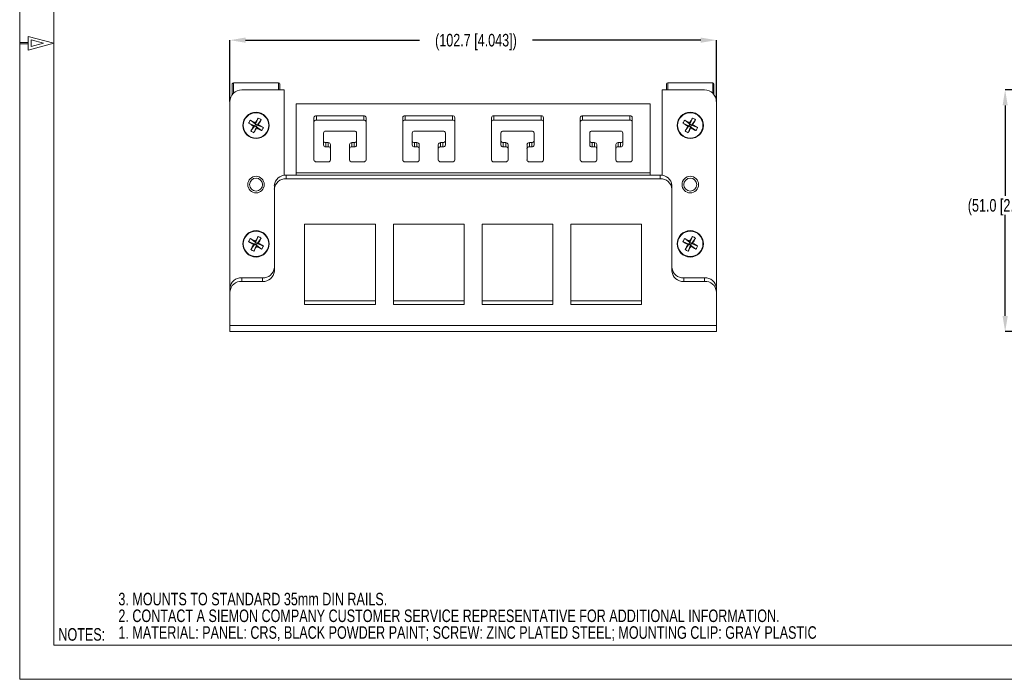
# Model space of a CAD drawing. Header units: millimetres. Extents: x 6 to 426, y 5 to 274.
# Tile 1 of 10: x 6 to 214, y 5 to 145. Entities that reach past the tile are written whole.
import ezdxf

# ---------------------------------------------------------------- set-up
doc = ezdxf.new("R2010")
doc.units = ezdxf.units.MM
doc.header["$PDSIZE"] = -1
doc.layers.add('SLD-0', color=179, linetype='Continuous')
doc.styles.add('SLDTEXTSTYLE1', font='TXT', dxfattribs={"width": 0.75})
doc.dimstyles.new('SLDDIMSTYLE1', dxfattribs={"dimtxt": 2.645833, "dimasz": 3.302, "dimexe": 0, "dimexo": 0.0625, "dimgap": 0.661458, "dimtad": 0, "dimtih": 1, "dimtoh": 1, "dimdec": 1, "dimrnd": 1e-09, "dimzin": 12, "dimdsep": 46, "dimtxsty": 'SLDTEXTSTYLE1', "dimsah": 1, "dimcen": 0.09, "dimadec": 0, "dimazin": 0, "dimtfac": 1, "dimtdec": 1, "dimtofl": 0, "dimtmove": 0, "dimatfit": 3, "dimfxl": 0, "dimfrac": 2, "dimtolj": 1, "dimtzin": 12, "dimarcsym": 0})
doc.dimstyles.new('SLDDIMSTYLE4', dxfattribs={"dimtxt": 2.645833, "dimasz": 3.302, "dimexe": 0, "dimexo": 0.0625, "dimgap": 0.661458, "dimtad": 0, "dimtih": 1, "dimtoh": 1, "dimdec": 1, "dimrnd": 1e-09, "dimzin": 4, "dimdsep": 46, "dimtxsty": 'SLDTEXTSTYLE1', "dimsah": 1, "dimcen": 0.09, "dimadec": 0, "dimazin": 0, "dimtfac": 1, "dimtdec": 1, "dimtofl": 0, "dimtmove": 0, "dimatfit": 3, "dimfxl": 0, "dimfrac": 2, "dimtolj": 1, "dimtzin": 12, "dimarcsym": 0})

# ---------------------------------------------------------------- blocks, each defined once
blk = doc.blocks.new('SW_NOTE_0')
at = {"layer": 'SLD-0', "color": 0, "char_height": 2.6458, "attachment_point": 1, "style": 'SLDTEXTSTYLE1'}
for s, insert in [('3. MOUNTS TO STANDARD 35mm DIN RAILS.', (0, 3.4)), ('2. CONTACT A SIEMON COMPANY CUSTOMER SERVICE REPRESENTATIVE FOR ADDITIONAL INFORMATION.', (0, -0.13)), ('1. MATERIAL: PANEL: CRS, BLACK POWDER PAINT; SCREW: ZINC PLATED STEEL; MOUNTING CLIP: GRAY PLASTIC', (0, -3.66))]:
    blk.add_mtext(s, dxfattribs=dict(at, insert=insert))
blk = doc.blocks.new('*D17')
at = {"color": 0, "linetype": 'Continuous', "lineweight": -2}
for p, q in [((50.4, 127.4), (50.4, 140.33)), ((53.7, 140.33), (90.44, 140.33)), ((149.79, 140.33), (114.25, 140.33)), ((153.1, 127.4), (153.1, 140.33))]:
    blk.add_line(p, q, dxfattribs=at)
at = {"color": 0, "linetype": 'Continuous'}
for points in [[(53.7, 140.88), (53.7, 139.78), (50.4, 140.33)], [(149.79, 140.88), (149.79, 139.78), (153.1, 140.33)]]:
    blk.add_solid(points, dxfattribs=at)
at = {"layer": 'Defpoints', "color": 0, "linetype": 'Continuous'}
for p in [(153.1, 140.33), (50.4, 127.34), (153.1, 127.34)]:
    blk.add_point(p, dxfattribs=at)
at = {"color": 0, "linetype": 'Continuous', "insert": (102.34, 141.65), "char_height": 2.6458, "attachment_point": 2, "style": 'SLDTEXTSTYLE1'}
blk.add_mtext('\\A1;(102.7 [4.043])', dxfattribs=at)
blk = doc.blocks.new('*D22')
at = {"color": 0, "linetype": 'Continuous', "lineweight": -2}
for p, q in [((284.78, 129.84), (214.08, 129.84)), ((214.08, 126.54), (214.08, 107.45)), ((214.08, 82.12), (214.08, 103.48)), ((244.88, 78.82), (214.08, 78.82))]:
    blk.add_line(p, q, dxfattribs=at)
at = {"color": 0, "linetype": 'Continuous'}
for points in [[(213.53, 126.54), (214.63, 126.54), (214.08, 129.84)], [(213.53, 82.12), (214.63, 82.12), (214.08, 78.82)]]:
    blk.add_solid(points, dxfattribs=at)
at = {"layer": 'Defpoints', "color": 0, "linetype": 'Continuous'}
for p in [(214.08, 129.84), (284.85, 129.84), (244.94, 78.82)]:
    blk.add_point(p, dxfattribs=at)
at = {"color": 0, "linetype": 'Continuous', "insert": (214.08, 106.79), "char_height": 2.6458, "attachment_point": 2, "style": 'SLDTEXTSTYLE1'}
blk.add_mtext('\\A1;(51.0 [2.009])', dxfattribs=at)

msp = doc.modelspace()

# ---------------------------------------------------------------- linework, layer by layer
at = {"color": 7, "linetype": 'Continuous', "lineweight": 15}
for p, q in [((50.897, 128.839), (50.897, 131.089)), ((60.647, 131.339), (51.147, 131.339)), ((60.897, 131.089), (60.897, 129.839)), ((142.597, 129.839), (142.597, 131.089)), ((152.347, 131.339), (142.847, 131.339)), ((152.597, 131.089), (152.597, 128.839)), ((52.897, 129.839), (61.827, 129.839)), ((61.827, 129.839), (61.827, 111.781)), ((141.667, 111.781), (141.667, 129.839)), ((141.667, 129.839), (150.597, 129.839)), ((50.397, 88), (50.397, 127.339)), ((64.367, 126.873), (139.127, 126.873)), ((64.367, 112.319), (64.367, 126.873)), ((139.127, 126.873), (139.127, 112.319)), ((153.097, 127.339), (153.097, 88)), ((54.343, 122.801), (55.619, 122.264)), ((54.72, 123.453), (55.822, 122.616)), ((55.749, 122.889), (55.822, 122.616)), ((56.359, 123.892), (55.822, 122.616)), ((57.011, 123.516), (56.174, 122.413)), ((68.137, 123.961), (68.137, 115.062)), ((78.637, 124.365), (68.637, 124.365)), ((68.637, 123.473), (78.637, 123.473)), ((79.137, 115.062), (79.137, 123.961)), ((86.877, 123.961), (86.877, 115.062)), ((97.377, 124.365), (87.377, 124.365)), ((87.377, 123.473), (97.377, 123.473)), ((97.877, 115.062), (97.877, 123.961)), ((105.617, 123.961), (105.617, 115.062)), ((116.117, 124.365), (106.117, 124.365)), ((106.117, 123.473), (116.117, 123.473)), ((116.617, 115.062), (116.617, 123.961)), ((124.357, 123.961), (124.357, 115.062)), ((134.857, 124.365), (124.857, 124.365)), ((124.857, 123.473), (134.857, 123.473)), ((135.357, 115.062), (135.357, 123.961)), ((146.043, 122.801), (147.319, 122.264)), ((146.42, 123.453), (147.522, 122.616)), ((147.449, 122.889), (147.522, 122.616)), ((148.059, 123.892), (147.522, 122.616)), ((148.711, 123.516), (147.874, 122.413)), ((54.783, 121.162), (55.619, 122.264)), ((55.619, 122.264), (55.346, 122.191)), ((55.434, 120.785), (55.971, 122.061)), ((55.619, 122.264), (55.822, 122.616)), ((55.619, 122.264), (55.971, 122.061)), ((56.174, 122.413), (55.822, 122.616)), ((56.174, 122.413), (55.971, 122.061)), ((56.044, 121.788), (55.971, 122.061)), ((57.074, 121.225), (55.971, 122.061)), ((56.174, 122.413), (56.447, 122.486)), ((57.45, 121.876), (56.174, 122.413)), ((70.137, 119.107), (70.137, 120.725)), ((70.637, 121.129), (76.637, 121.129)), ((77.137, 120.725), (77.137, 119.107)), ((88.877, 119.107), (88.877, 120.725)), ((89.377, 121.129), (95.377, 121.129)), ((95.877, 120.725), (95.877, 119.107)), ((107.617, 119.107), (107.617, 120.725)), ((108.117, 121.129), (114.117, 121.129)), ((114.617, 120.725), (114.617, 119.107)), ((126.357, 119.107), (126.357, 120.725)), ((126.857, 121.129), (132.857, 121.129)), ((133.357, 120.725), (133.357, 119.107)), ((146.483, 121.162), (147.319, 122.264)), ((147.319, 122.264), (147.046, 122.191)), ((147.134, 120.785), (147.671, 122.061)), ((147.319, 122.264), (147.522, 122.616)), ((147.319, 122.264), (147.671, 122.061)), ((147.874, 122.413), (147.522, 122.616)), ((147.874, 122.413), (147.671, 122.061)), ((147.744, 121.788), (147.671, 122.061)), ((148.774, 121.225), (147.671, 122.061)), ((147.874, 122.413), (148.147, 122.486)), ((149.15, 121.876), (147.874, 122.413)), ((70.137, 118.214), (70.137, 119.107)), ((71.137, 118.702), (70.637, 118.702)), ((76.637, 118.702), (76.137, 118.702)), ((77.137, 118.214), (77.137, 119.107)), ((88.877, 118.214), (88.877, 119.107)), ((89.877, 118.702), (89.377, 118.702)), ((95.377, 118.702), (94.877, 118.702)), ((95.877, 118.214), (95.877, 119.107)), ((107.617, 118.214), (107.617, 119.107)), ((108.617, 118.702), (108.117, 118.702)), ((114.117, 118.702), (113.617, 118.702)), ((114.617, 118.214), (114.617, 119.107)), ((126.357, 118.214), (126.357, 119.107)), ((127.357, 118.702), (126.857, 118.702)), ((132.857, 118.702), (132.357, 118.702)), ((133.357, 118.214), (133.357, 119.107)), ((70.637, 117.809), (71.137, 117.809)), ((71.637, 115.062), (71.637, 118.298)), ((75.637, 118.298), (75.637, 115.062)), ((76.137, 117.809), (76.637, 117.809)), ((89.377, 117.809), (89.877, 117.809)), ((90.377, 115.062), (90.377, 118.298)), ((94.377, 118.298), (94.377, 115.062)), ((94.877, 117.809), (95.377, 117.809)), ((108.117, 117.809), (108.617, 117.809)), ((109.117, 115.062), (109.117, 118.298)), ((113.117, 118.298), (113.117, 115.062)), ((113.617, 117.809), (114.117, 117.809)), ((126.857, 117.809), (127.357, 117.809)), ((127.857, 115.062), (127.857, 118.298)), ((131.857, 118.298), (131.857, 115.062)), ((132.357, 117.809), (132.857, 117.809)), ((68.637, 114.657), (71.137, 114.657)), ((76.137, 114.657), (78.637, 114.657)), ((87.377, 114.657), (89.877, 114.657)), ((94.877, 114.657), (97.377, 114.657)), ((106.117, 114.657), (108.617, 114.657)), ((113.617, 114.657), (116.117, 114.657)), ((124.857, 114.657), (127.357, 114.657)), ((132.357, 114.657), (134.857, 114.657)), ((64.367, 111.815), (64.367, 112.319)), ((139.127, 112.319), (139.127, 111.815)), ((141.227, 111.815), (62.267, 111.815)), ((141.227, 111.056), (62.267, 111.056)), ((59.767, 108.891), (59.767, 109.65)), ((59.767, 108.891), (59.767, 91.57)), ((143.727, 109.65), (143.727, 108.891)), ((143.727, 108.891), (143.727, 91.57)), ((81.107, 101.495), (66.167, 101.495)), ((66.167, 101.495), (66.167, 84.555)), ((81.107, 84.555), (81.107, 101.495)), ((84.907, 101.495), (84.907, 84.555)), ((99.847, 101.495), (84.907, 101.495)), ((99.847, 84.555), (99.847, 101.495)), ((118.587, 101.495), (103.647, 101.495)), ((103.647, 101.495), (103.647, 84.555)), ((118.587, 84.555), (118.587, 101.495)), ((122.387, 101.495), (122.387, 84.555)), ((137.327, 101.495), (122.387, 101.495)), ((137.327, 84.555), (137.327, 101.495)), ((54.343, 97.801), (55.619, 97.264)), ((54.72, 98.453), (55.822, 97.616)), ((55.749, 97.889), (55.822, 97.616)), ((56.359, 98.892), (55.822, 97.616)), ((57.011, 98.516), (56.174, 97.413)), ((146.043, 97.801), (147.319, 97.264)), ((146.42, 98.453), (147.522, 97.616)), ((147.449, 97.889), (147.522, 97.616)), ((148.059, 98.892), (147.522, 97.616)), ((148.711, 98.516), (147.874, 97.413)), ((54.783, 96.162), (55.619, 97.264)), ((55.619, 97.264), (55.346, 97.191)), ((55.434, 95.785), (55.971, 97.061)), ((55.619, 97.264), (55.822, 97.616)), ((55.619, 97.264), (55.971, 97.061)), ((56.174, 97.413), (55.822, 97.616)), ((56.174, 97.413), (55.971, 97.061)), ((56.044, 96.788), (55.971, 97.061)), ((57.074, 96.225), (55.971, 97.061)), ((56.174, 97.413), (56.447, 97.486)), ((57.45, 96.876), (56.174, 97.413)), ((146.483, 96.162), (147.319, 97.264)), ((147.319, 97.264), (147.046, 97.191)), ((147.134, 95.785), (147.671, 97.061)), ((147.319, 97.264), (147.522, 97.616)), ((147.319, 97.264), (147.671, 97.061)), ((147.874, 97.413), (147.522, 97.616)), ((147.874, 97.413), (147.671, 97.061)), ((147.744, 96.788), (147.671, 97.061)), ((148.774, 96.225), (147.671, 97.061)), ((147.874, 97.413), (148.147, 97.486)), ((149.15, 96.876), (147.874, 97.413)), ((57.267, 90.165), (52.897, 90.165)), ((57.267, 89.405), (52.897, 89.405)), ((146.227, 90.165), (150.597, 90.165)), ((146.227, 89.405), (150.597, 89.405)), ((50.397, 87.24), (50.397, 88)), ((153.097, 88), (153.097, 87.24)), ((50.397, 87.24), (50.397, 80.079)), ((66.167, 85.315), (81.107, 85.315)), ((84.907, 85.315), (99.847, 85.315)), ((103.647, 85.315), (118.587, 85.315)), ((122.387, 85.315), (137.327, 85.315)), ((153.097, 80.079), (153.097, 87.24)), ((66.167, 84.555), (81.107, 84.555)), ((84.907, 84.555), (99.847, 84.555)), ((103.647, 84.555), (118.587, 84.555)), ((122.387, 84.555), (137.327, 84.555)), ((50.397, 78.82), (50.397, 80.079)), ((153.097, 80.079), (153.097, 78.82)), ((50.397, 78.82), (153.097, 78.82))]:
    msp.add_line(p, q, dxfattribs=at)
at = {"color": 8, "linetype": 'Continuous', "lineweight": 0}
for p, q in [((51.147, 131.339), (51.147, 129.124)), ((60.647, 129.839), (60.647, 131.339)), ((142.847, 131.339), (142.847, 129.839)), ((152.347, 129.124), (152.347, 131.339)), ((68.637, 124.365), (68.637, 123.473)), ((78.637, 123.473), (78.637, 124.365)), ((87.377, 124.365), (87.377, 123.473)), ((97.377, 123.473), (97.377, 124.365)), ((106.117, 124.365), (106.117, 123.473)), ((116.117, 123.473), (116.117, 124.365)), ((124.857, 124.365), (124.857, 123.473)), ((134.857, 123.473), (134.857, 124.365)), ((70.637, 117.809), (70.637, 118.702)), ((71.137, 117.809), (71.137, 118.702)), ((76.137, 117.809), (76.137, 118.702)), ((76.637, 117.809), (76.637, 118.702)), ((89.377, 117.809), (89.377, 118.702)), ((89.877, 117.809), (89.877, 118.702)), ((94.877, 117.809), (94.877, 118.702)), ((95.377, 117.809), (95.377, 118.702)), ((108.117, 117.809), (108.117, 118.702)), ((108.617, 117.809), (108.617, 118.702)), ((113.617, 117.809), (113.617, 118.702)), ((114.117, 117.809), (114.117, 118.702)), ((126.857, 117.809), (126.857, 118.702)), ((127.357, 117.809), (127.357, 118.702)), ((132.357, 117.809), (132.357, 118.702)), ((132.857, 117.809), (132.857, 118.702)), ((139.127, 112.319), (64.367, 112.319)), ((62.267, 111.815), (62.267, 111.056)), ((141.227, 111.056), (141.227, 111.815)), ((52.897, 90.165), (52.897, 89.405)), ((57.267, 89.405), (57.267, 90.165)), ((146.227, 90.165), (146.227, 89.405)), ((150.597, 89.405), (150.597, 90.165)), ((50.397, 80.079), (153.097, 80.079))]:
    msp.add_line(p, q, dxfattribs=at)
at = {"color": 7, "linetype": 'Continuous', "lineweight": 15}
for centre, radius in [((55.897, 122.339), 2.781), ((147.597, 122.339), 2.781), ((55.897, 109.839), 1.75), ((55.897, 109.839), 1.375), ((147.597, 109.839), 1.75), ((147.597, 109.839), 1.375), ((55.897, 97.339), 2.781), ((147.597, 97.339), 2.781)]:
    msp.add_circle(centre, radius, dxfattribs=at)
at = {"color": 8, "linetype": 'Continuous', "lineweight": 0}
for centre in [(55.897, 122.339), (147.597, 122.339), (55.897, 97.339), (147.597, 97.339)]:
    msp.add_circle(centre, 2.677, dxfattribs=at)
at = {"color": 7, "linetype": 'Continuous', "lineweight": 15}
for centre, radius, start, end in [((51.147, 131.089), 0.25, 90, 180), ((60.647, 131.089), 0.25, 0, 90), ((142.847, 131.089), 0.25, 90, 180), ((152.347, 131.089), 0.25, 0, 90), ((52.897, 127.339), 2.5, 90, 180), ((150.597, 127.339), 2.5, 0, 90), ((60.485, 119.689), 6.885, 146.86777, 153.13223), ((76.54, 158.181), 41.766, 237.89724, 239.50763), ((35.178, 86.54), 41.766, 60.49237, 62.10276), ((91.739, 101.696), 41.766, 147.89724, 149.50763), ((53.248, 117.75), 6.885, 56.86777, 63.13223), ((20.098, 143.058), 41.766, 330.49237, 332.10276), ((68.593, 123.908), 0.46, 84.61202, 173.33488), ((68.593, 123.015), 0.46, 84.61202, 173.33488), ((78.68, 123.908), 0.46, 6.66512, 95.38798), ((78.68, 123.015), 0.46, 6.66512, 95.38798), ((87.333, 123.908), 0.46, 84.61202, 173.33488), ((87.333, 123.015), 0.46, 84.61202, 173.33488), ((97.42, 123.908), 0.46, 6.66512, 95.38798), ((97.42, 123.015), 0.46, 6.66512, 95.38798), ((106.073, 123.908), 0.46, 84.61202, 173.33488), ((106.073, 123.015), 0.46, 84.61202, 173.33488), ((116.16, 123.908), 0.46, 6.66512, 95.38798), ((116.16, 123.015), 0.46, 6.66512, 95.38798), ((124.813, 123.908), 0.46, 84.61202, 173.33488), ((124.813, 123.015), 0.46, 84.61202, 173.33488), ((134.9, 123.908), 0.46, 6.66512, 95.38798), ((134.9, 123.015), 0.46, 6.66512, 95.38798), ((152.185, 119.689), 6.885, 146.86777, 153.13223), ((168.24, 158.181), 41.766, 237.89724, 239.50763), ((126.878, 86.54), 41.766, 60.49237, 62.10276), ((183.439, 101.696), 41.766, 147.89724, 149.50763), ((144.948, 117.75), 6.885, 56.86777, 63.13223), ((111.798, 143.058), 41.766, 330.49237, 332.10276), ((91.695, 101.62), 41.766, 150.49237, 152.10276), ((58.546, 126.927), 6.885, 236.86777, 243.13223), ((20.054, 142.982), 41.766, 327.89724, 329.50763), ((76.616, 158.137), 41.766, 240.49237, 242.10276), ((35.254, 86.496), 41.766, 57.89724, 59.50763), ((51.308, 124.988), 6.885, 326.86777, 333.13223), ((70.593, 120.671), 0.46, 84.61202, 173.33488), ((76.68, 120.671), 0.46, 6.66512, 95.38798), ((89.333, 120.671), 0.46, 84.61202, 173.33488), ((95.42, 120.671), 0.46, 6.66512, 95.38798), ((108.073, 120.671), 0.46, 84.61202, 173.33488), ((114.16, 120.671), 0.46, 6.66512, 95.38798), ((126.813, 120.671), 0.46, 84.61202, 173.33488), ((132.9, 120.671), 0.46, 6.66512, 95.38798), ((183.395, 101.62), 41.766, 150.49237, 152.10276), ((150.246, 126.927), 6.885, 236.86777, 243.13223), ((111.754, 142.982), 41.766, 327.89724, 329.50763), ((168.316, 158.137), 41.766, 240.49237, 242.10276), ((126.954, 86.496), 41.766, 57.89724, 59.50763), ((143.008, 124.988), 6.885, 326.86777, 333.13223), ((70.593, 119.16), 0.46, 186.66512, 275.38798), ((71.18, 118.244), 0.46, 6.66512, 95.38798), ((76.093, 118.244), 0.46, 84.61202, 173.33488), ((76.68, 119.16), 0.46, 264.61202, 353.33488), ((89.333, 119.16), 0.46, 186.66512, 275.38798), ((89.92, 118.244), 0.46, 6.66512, 95.38798), ((94.833, 118.244), 0.46, 84.61202, 173.33488), ((95.42, 119.16), 0.46, 264.61202, 353.33488), ((108.073, 119.16), 0.46, 186.66512, 275.38798), ((108.66, 118.244), 0.46, 6.66512, 95.38798), ((113.573, 118.244), 0.46, 84.61202, 173.33488), ((114.16, 119.16), 0.46, 264.61202, 353.33488), ((126.813, 119.16), 0.46, 186.66512, 275.38798), ((127.4, 118.244), 0.46, 6.66512, 95.38798), ((132.313, 118.244), 0.46, 84.61202, 173.33488), ((132.9, 119.16), 0.46, 264.61202, 353.33488), ((70.593, 118.267), 0.46, 186.66512, 275.38798), ((71.18, 117.352), 0.46, 6.66512, 95.38798), ((76.093, 117.352), 0.46, 84.61202, 173.33488), ((76.68, 118.267), 0.46, 264.61202, 353.33488), ((89.333, 118.267), 0.46, 186.66512, 275.38798), ((89.92, 117.352), 0.46, 6.66512, 95.38798), ((94.833, 117.352), 0.46, 84.61202, 173.33488), ((95.42, 118.267), 0.46, 264.61202, 353.33488), ((108.073, 118.267), 0.46, 186.66512, 275.38798), ((108.66, 117.352), 0.46, 6.66512, 95.38798), ((113.573, 117.352), 0.46, 84.61202, 173.33488), ((114.16, 118.267), 0.46, 264.61202, 353.33488), ((126.813, 118.267), 0.46, 186.66512, 275.38798), ((127.4, 117.352), 0.46, 6.66512, 95.38798), ((132.313, 117.352), 0.46, 84.61202, 173.33488), ((132.9, 118.267), 0.46, 264.61202, 353.33488), ((68.593, 115.115), 0.46, 186.66512, 275.38798), ((71.18, 115.115), 0.46, 264.61202, 353.33488), ((76.093, 115.115), 0.46, 186.66512, 275.38798), ((78.68, 115.115), 0.46, 264.61202, 353.33488), ((87.333, 115.115), 0.46, 186.66512, 275.38798), ((89.92, 115.115), 0.46, 264.61202, 353.33488), ((94.833, 115.115), 0.46, 186.66512, 275.38798), ((97.42, 115.115), 0.46, 264.61202, 353.33488), ((106.073, 115.115), 0.46, 186.66512, 275.38798), ((108.66, 115.115), 0.46, 264.61202, 353.33488), ((113.573, 115.115), 0.46, 186.66512, 275.38798), ((116.16, 115.115), 0.46, 264.61202, 353.33488), ((124.813, 115.115), 0.46, 186.66512, 275.38798), ((127.4, 115.115), 0.46, 264.61202, 353.33488), ((132.313, 115.115), 0.46, 186.66512, 275.38798), ((134.9, 115.115), 0.46, 264.61202, 353.33488), ((62.11, 109.47), 2.351, 86.18874, 175.59805), ((62.11, 108.71), 2.351, 86.18874, 175.59805), ((141.383, 109.47), 2.351, 4.40195, 93.81126), ((141.383, 108.71), 2.351, 4.40195, 93.81126), ((60.485, 94.689), 6.885, 146.86777, 153.13223), ((76.54, 133.181), 41.766, 237.89724, 239.50763), ((35.178, 61.54), 41.766, 60.49237, 62.10276), ((91.739, 76.696), 41.766, 147.89724, 149.50763), ((53.248, 92.75), 6.885, 56.86777, 63.13223), ((20.098, 118.058), 41.766, 330.49237, 332.10276), ((152.185, 94.689), 6.885, 146.86777, 153.13223), ((168.24, 133.181), 41.766, 237.89724, 239.50763), ((126.878, 61.54), 41.766, 60.49237, 62.10276), ((183.439, 76.696), 41.766, 147.89724, 149.50763), ((144.948, 92.75), 6.885, 56.86777, 63.13223), ((111.798, 118.058), 41.766, 330.49237, 332.10276), ((91.695, 76.62), 41.766, 150.49237, 152.10276), ((58.546, 101.927), 6.885, 236.86777, 243.13223), ((20.054, 117.982), 41.766, 327.89724, 329.50763), ((76.616, 133.137), 41.766, 240.49237, 242.10276), ((35.254, 61.496), 41.766, 57.89724, 59.50763), ((51.308, 99.988), 6.885, 326.86777, 333.13223), ((183.395, 76.62), 41.766, 150.49237, 152.10276), ((150.246, 101.927), 6.885, 236.86777, 243.13223), ((111.754, 117.982), 41.766, 327.89724, 329.50763), ((168.316, 133.137), 41.766, 240.49237, 242.10276), ((126.954, 61.496), 41.766, 57.89724, 59.50763), ((143.008, 99.988), 6.885, 326.86777, 333.13223), ((57.423, 92.51), 2.351, 266.18874, 355.59805), ((57.423, 91.751), 2.351, 266.18874, 355.59805), ((146.07, 92.51), 2.351, 184.40195, 273.81126), ((146.07, 91.751), 2.351, 184.40195, 273.81126), ((52.74, 87.819), 2.351, 86.18874, 175.59805), ((52.74, 87.06), 2.351, 86.18874, 175.59805), ((150.753, 87.819), 2.351, 4.40195, 93.81126), ((150.753, 87.06), 2.351, 4.40195, 93.81126)]:
    msp.add_arc(centre, radius, start, end, dxfattribs=at)
at = {"layer": 'SLD-0', "lineweight": 15}
for p, q in [((5.999, 273.908), (5.999, 5.43)), ((5.999, 139.524), (5.999, 139.814)), ((5.999, 5.43), (426.339, 5.43))]:
    msp.add_line(p, q, dxfattribs=at)
at = {"layer": 'SLD-0', "color": 7, "linetype": 'Continuous', "lineweight": 15}
for p, q in [((13.238, 266.669), (13.238, 12.669)), ((5.999, 139.814), (7.809, 139.814)), ((5.999, 139.524), (7.809, 139.524)), ((13.238, 139.669), (7.809, 141.117)), ((7.809, 138.221), (7.809, 141.117)), ((7.809, 138.221), (13.238, 139.669)), ((10.991, 139.669), (8.388, 140.363)), ((8.388, 138.975), (8.388, 140.363)), ((8.388, 138.975), (10.991, 139.669)), ((13.238, 12.669), (419.1, 12.669))]:
    msp.add_line(p, q, dxfattribs=at)

# ---------------------------------------------------------------- block references
msp.add_blockref('SW_NOTE_0', (26.84, 20.287), dxfattribs=at)

# ---------------------------------------------------------------- texts
at = {"layer": 'SLD-0', "color": 7, "insert": (14.169, 16.225), "char_height": 2.6458, "attachment_point": 1, "style": 'SLDTEXTSTYLE1'}
msp.add_mtext('NOTES:', dxfattribs=at)

# ---------------------------------------------------------------- dimensions: what is measured, and where the dimension line sits
at = {"color": 2, "linetype": 'Continuous'}
dim = msp.add_linear_dim(base=(153.097, 140.33), p1=(50.397, 127.339), p2=(153.097, 127.339), text='(<>)', dimstyle='SLDDIMSTYLE1', dxfattribs=at)
dim.commit()
dim.dimension.update_dxf_attribs({"geometry": '*D17', "text_midpoint": (102.342, 140.33), "dimtype": 160})
dim = msp.add_linear_dim(base=(214.082, 129.839), p1=(244.943, 78.82), p2=(284.847, 129.839), angle=90, text='(<>)', dimstyle='SLDDIMSTYLE4', dxfattribs=at)
dim.commit()
dim.dimension.update_dxf_attribs({"geometry": '*D22', "text_midpoint": (214.082, 105.467), "dimtype": 160})

doc.saveas('drawing.dxf')
